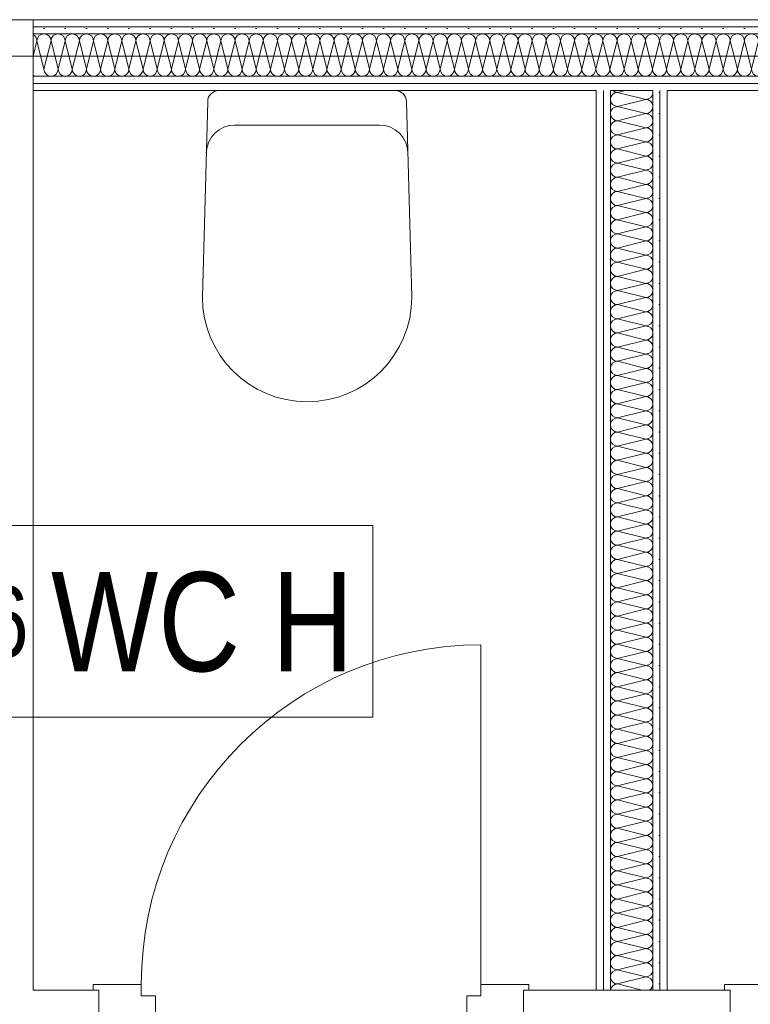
# Model space of a CAD drawing. Header units: metres. Extents: x -79 to 740, y -195 to 69.
# Tile 168 of 200: x 30.93 to 32.22, y 51.79 to 53.53. Entities that reach past the tile are written whole.
import ezdxf

# ---------------------------------------------------------------- set-up
doc = ezdxf.new("R2010")
doc.units = ezdxf.units.M
doc.header["$MEASUREMENT"] = 0
for name, color, linetype in [('10 Wand innen', 7, 'Continuous'), ('50 Sanitäreinrichtung', 7, 'Continuous'), ('70 Entwässerung_Schmutzwasser', 7, 'Continuous'), ('80 Raum 50stel', 7, 'Continuous')]:
    doc.layers.add(name, color=color, linetype=linetype)
doc.styles.add('ERSTELLTER_STIL_2', font='ARIALN.TTF')
pattern_1 = [(0, (0, 0), (0, 0.0375), [0, -0.0375])]

# ---------------------------------------------------------------- blocks, each defined once
blk = doc.blocks.new('*X38')
at = {"layer": '10 Wand innen', "color": 250, "linetype": 'Continuous', "lineweight": 18, "true_color": 0x1f1f1f}
for p, q in [((31.9883, 53.4), (32.0018, 53.4034)), ((31.9883, 53.4), (32.0383, 53.3875)), ((31.9883, 53.375), (32.0383, 53.3875)), ((31.9883, 53.375), (32.0383, 53.3625)), ((31.9883, 53.35), (32.0383, 53.3625)), ((31.9883, 53.35), (32.0383, 53.3375)), ((31.9883, 53.325), (32.0383, 53.3375)), ((31.9883, 53.325), (32.0383, 53.3125)), ((31.9883, 53.3), (32.0383, 53.3125)), ((31.9883, 53.3), (32.0383, 53.2875)), ((31.9883, 53.275), (32.0383, 53.2875)), ((31.9883, 53.275), (32.0383, 53.2625)), ((31.9883, 53.25), (32.0383, 53.2625)), ((31.9883, 53.25), (32.0383, 53.2375)), ((31.9883, 53.225), (32.0383, 53.2375)), ((31.9883, 53.225), (32.0383, 53.2125)), ((31.9883, 53.2), (32.0383, 53.2125)), ((31.9883, 53.2), (32.0383, 53.1875)), ((31.9883, 53.175), (32.0383, 53.1875)), ((31.9883, 53.175), (32.0383, 53.1625)), ((31.9883, 53.15), (32.0383, 53.1625)), ((31.9883, 53.15), (32.0383, 53.1375)), ((31.9883, 53.125), (32.0383, 53.1375)), ((31.9883, 53.125), (32.0383, 53.1125)), ((31.9883, 53.1), (32.0383, 53.1125)), ((31.9883, 53.1), (32.0383, 53.0875)), ((31.9883, 53.075), (32.0383, 53.0875)), ((31.9883, 53.075), (32.0383, 53.0625)), ((31.9883, 53.05), (32.0383, 53.0625)), ((31.9883, 53.05), (32.0383, 53.0375)), ((31.9883, 53.025), (32.0383, 53.0375)), ((31.9883, 53.025), (32.0383, 53.0125)), ((31.9883, 53), (32.0383, 53.0125)), ((31.9883, 53), (32.0383, 52.9875)), ((31.9883, 52.975), (32.0383, 52.9875)), ((31.9883, 52.975), (32.0383, 52.9625)), ((31.9883, 52.95), (32.0383, 52.9625)), ((31.9883, 52.95), (32.0383, 52.9375)), ((31.9883, 52.925), (32.0383, 52.9375)), ((31.9883, 52.925), (32.0383, 52.9125)), ((31.9883, 52.9), (32.0383, 52.9125)), ((31.9883, 52.9), (32.0383, 52.8875)), ((31.9883, 52.875), (32.0383, 52.8875)), ((31.9883, 52.875), (32.0383, 52.8625)), ((31.9883, 52.85), (32.0383, 52.8625)), ((31.9883, 52.85), (32.0383, 52.8375)), ((31.9883, 52.825), (32.0383, 52.8375)), ((31.9883, 52.825), (32.0383, 52.8125)), ((31.9883, 52.8), (32.0383, 52.8125)), ((31.9883, 52.8), (32.0383, 52.7875)), ((31.9883, 52.775), (32.0383, 52.7875)), ((31.9883, 52.775), (32.0383, 52.7625)), ((31.9883, 52.75), (32.0383, 52.7625)), ((31.9883, 52.75), (32.0383, 52.7375)), ((31.9883, 52.725), (32.0383, 52.7375)), ((31.9883, 52.725), (32.0383, 52.7125)), ((31.9883, 52.7), (32.0383, 52.7125)), ((31.9883, 52.7), (32.0383, 52.6875)), ((31.9883, 52.675), (32.0383, 52.6875)), ((31.9883, 52.675), (32.0383, 52.6625)), ((31.9883, 52.65), (32.0383, 52.6625)), ((31.9883, 52.65), (32.0383, 52.6375)), ((31.9883, 52.625), (32.0383, 52.6375)), ((31.9883, 52.625), (32.0383, 52.6125)), ((31.9883, 52.6), (32.0383, 52.6125)), ((31.9883, 52.6), (32.0383, 52.5875)), ((31.9883, 52.575), (32.0383, 52.5875)), ((31.9883, 52.575), (32.0383, 52.5625)), ((31.9883, 52.55), (32.0383, 52.5625)), ((31.9883, 52.55), (32.0383, 52.5375)), ((31.9883, 52.525), (32.0383, 52.5375)), ((31.9883, 52.525), (32.0383, 52.5125)), ((31.9883, 52.5), (32.0383, 52.5125)), ((31.9883, 52.5), (32.0383, 52.4875)), ((31.9883, 52.475), (32.0383, 52.4875)), ((31.9883, 52.475), (32.0383, 52.4625)), ((31.9883, 52.45), (32.0383, 52.4625)), ((31.9883, 52.45), (32.0383, 52.4375)), ((31.9883, 52.425), (32.0383, 52.4375)), ((31.9883, 52.425), (32.0383, 52.4125)), ((31.9883, 52.4), (32.0383, 52.4125)), ((31.9883, 52.4), (32.0383, 52.3875)), ((31.9883, 52.375), (32.0383, 52.3875)), ((31.9883, 52.375), (32.0383, 52.3625)), ((31.9883, 52.35), (32.0383, 52.3625)), ((31.9883, 52.35), (32.0383, 52.3375)), ((31.9883, 52.325), (32.0383, 52.3375)), ((31.9883, 52.325), (32.0383, 52.3125)), ((31.9883, 52.3), (32.0383, 52.3125)), ((31.9883, 52.3), (32.0383, 52.2875)), ((31.9883, 52.275), (32.0383, 52.2875)), ((31.9883, 52.275), (32.0383, 52.2625)), ((31.9883, 52.25), (32.0383, 52.2625)), ((31.9883, 52.25), (32.0383, 52.2375)), ((31.9883, 52.225), (32.0383, 52.2375)), ((31.9883, 52.225), (32.0383, 52.2125)), ((31.9883, 52.2), (32.0383, 52.2125)), ((31.9883, 52.2), (32.0383, 52.1875)), ((31.9883, 52.175), (32.0383, 52.1875)), ((31.9883, 52.175), (32.0383, 52.1625)), ((31.9883, 52.15), (32.0383, 52.1625)), ((31.9883, 52.15), (32.0383, 52.1375)), ((31.9883, 52.125), (32.0383, 52.1375)), ((31.9883, 52.125), (32.0383, 52.1125)), ((31.9883, 52.1), (32.0383, 52.1125)), ((31.9883, 52.1), (32.0383, 52.0875)), ((31.9883, 52.075), (32.0383, 52.0875)), ((31.9883, 52.075), (32.0383, 52.0625)), ((31.9883, 52.05), (32.0383, 52.0625)), ((31.9883, 52.05), (32.0383, 52.0375)), ((31.9883, 52.025), (32.0383, 52.0375)), ((31.9883, 52.025), (32.0383, 52.0125)), ((31.9883, 52), (32.0383, 52.0125)), ((31.9883, 52), (32.0383, 51.9875)), ((31.9883, 51.975), (32.0383, 51.9875)), ((31.9883, 51.975), (32.0383, 51.9625)), ((31.9883, 51.95), (32.0383, 51.9625)), ((31.9883, 51.95), (32.0383, 51.9375)), ((31.9883, 51.925), (32.0383, 51.9375)), ((31.9883, 51.925), (32.0383, 51.9125)), ((31.9883, 51.9), (32.0383, 51.9125)), ((31.9883, 51.9), (32.0383, 51.8875)), ((31.9883, 51.875), (32.0383, 51.8875)), ((31.9883, 51.875), (32.0383, 51.8625)), ((31.9883, 51.85), (32.0383, 51.8625)), ((31.9883, 51.85), (32.0383, 51.8375)), ((31.9883, 51.825), (32.0383, 51.8375)), ((31.9883, 51.825), (32.0321, 51.8141))]:
    blk.add_line(p, q, dxfattribs=at)
for centre, start, end in [((31.9883, 53.3875), 90, 180), ((31.9883, 53.4125), 226.8802, 270), ((32.0383, 53.4), 270, 0), ((32.0383, 53.4), 0, 15.6687), ((31.9883, 53.3875), 180, 270), ((32.0383, 53.375), 0, 90), ((31.9883, 53.3625), 90, 180), ((31.9883, 53.3625), 180, 270), ((32.0383, 53.375), 270, 0), ((32.0383, 53.35), 0, 90), ((31.9883, 53.3375), 90, 180), ((32.0383, 53.35), 270, 0), ((31.9883, 53.3375), 180, 270), ((32.0383, 53.325), 0, 90), ((31.9883, 53.3125), 90, 180), ((31.9883, 53.3125), 180, 270), ((32.0383, 53.325), 270, 0), ((32.0383, 53.3), 0, 90), ((31.9883, 53.2875), 90, 180), ((32.0383, 53.3), 270, 0), ((31.9883, 53.2875), 180, 270), ((32.0383, 53.275), 0, 90), ((31.9883, 53.2625), 90, 180), ((31.9883, 53.2625), 180, 270), ((32.0383, 53.275), 270, 0), ((32.0383, 53.25), 0, 90), ((31.9883, 53.2375), 90, 180), ((32.0383, 53.25), 270, 0), ((31.9883, 53.2375), 180, 270), ((31.9883, 53.2125), 90, 180), ((32.0383, 53.225), 0, 90), ((32.0383, 53.225), 270, 0), ((31.9883, 53.2125), 180, 270), ((32.0383, 53.2), 0, 90), ((31.9883, 53.1875), 90, 180), ((32.0383, 53.2), 270, 0), ((31.9883, 53.1875), 180, 270), ((31.9883, 53.1625), 90, 180), ((32.0383, 53.175), 0, 90), ((32.0383, 53.175), 270, 0), ((31.9883, 53.1625), 180, 270), ((32.0383, 53.15), 0, 90), ((31.9883, 53.1375), 90, 180), ((31.9883, 53.1375), 180, 270), ((32.0383, 53.15), 270, 0), ((32.0383, 53.125), 0, 90), ((31.9883, 53.1125), 90, 180), ((32.0383, 53.125), 270, 0), ((31.9883, 53.1125), 180, 270), ((32.0383, 53.1), 0, 90), ((31.9883, 53.0875), 90, 180), ((31.9883, 53.0875), 180, 270), ((32.0383, 53.1), 270, 0), ((32.0383, 53.075), 0, 90), ((31.9883, 53.0625), 90, 180), ((32.0383, 53.075), 270, 0), ((31.9883, 53.0625), 180, 270), ((31.9883, 53.0375), 90, 180), ((32.0383, 53.05), 0, 90), ((32.0383, 53.05), 270, 0), ((31.9883, 53.0375), 180, 270), ((32.0383, 53.025), 0, 90), ((31.9883, 53.0125), 90, 180), ((32.0383, 53.025), 270, 0), ((31.9883, 53.0125), 180, 270), ((31.9883, 52.9875), 90, 180), ((32.0383, 53), 0, 90), ((32.0383, 53), 270, 0), ((31.9883, 52.9875), 180, 270), ((32.0383, 52.975), 0, 90), ((31.9883, 52.9625), 90, 180), ((31.9883, 52.9625), 180, 270), ((32.0383, 52.975), 270, 0), ((32.0383, 52.95), 0, 90), ((31.9883, 52.9375), 90, 180), ((32.0383, 52.95), 270, 0), ((31.9883, 52.9375), 180, 270), ((32.0383, 52.925), 0, 90), ((31.9883, 52.9125), 90, 180), ((31.9883, 52.9125), 180, 270), ((32.0383, 52.925), 270, 0), ((32.0383, 52.9), 0, 90), ((31.9883, 52.8875), 90, 180), ((32.0383, 52.9), 270, 0), ((31.9883, 52.8875), 180, 270), ((32.0383, 52.875), 0, 90), ((31.9883, 52.8625), 90, 180), ((31.9883, 52.8625), 180, 270), ((32.0383, 52.875), 270, 0), ((32.0383, 52.85), 0, 90), ((31.9883, 52.8375), 90, 180), ((32.0383, 52.85), 270, 0), ((31.9883, 52.8375), 180, 270), ((31.9883, 52.8125), 90, 180), ((32.0383, 52.825), 0, 90), ((32.0383, 52.825), 270, 0), ((31.9883, 52.8125), 180, 270), ((32.0383, 52.8), 0, 90), ((31.9883, 52.7875), 90, 180), ((32.0383, 52.8), 270, 0), ((31.9883, 52.7875), 180, 270), ((31.9883, 52.7625), 90, 180), ((32.0383, 52.775), 0, 90), ((32.0383, 52.775), 270, 0), ((31.9883, 52.7625), 180, 270), ((32.0383, 52.75), 0, 90), ((31.9883, 52.7375), 90, 180), ((31.9883, 52.7375), 180, 270), ((32.0383, 52.75), 270, 0), ((32.0383, 52.725), 0, 90), ((31.9883, 52.7125), 90, 180), ((32.0383, 52.725), 270, 0), ((31.9883, 52.7125), 180, 270), ((32.0383, 52.7), 0, 90), ((31.9883, 52.6875), 90, 180), ((31.9883, 52.6875), 180, 270), ((32.0383, 52.7), 270, 0), ((32.0383, 52.675), 0, 90), ((31.9883, 52.6625), 90, 180), ((32.0383, 52.675), 270, 0), ((31.9883, 52.6625), 180, 270), ((31.9883, 52.6375), 90, 180), ((32.0383, 52.65), 0, 90), ((32.0383, 52.65), 270, 0), ((31.9883, 52.6375), 180, 270), ((32.0383, 52.625), 0, 90), ((31.9883, 52.6125), 90, 180), ((32.0383, 52.625), 270, 0), ((31.9883, 52.6125), 180, 270), ((31.9883, 52.5875), 90, 180), ((32.0383, 52.6), 0, 90), ((32.0383, 52.6), 270, 0), ((31.9883, 52.5875), 180, 270), ((32.0383, 52.575), 0, 90), ((31.9883, 52.5625), 90, 180), ((31.9883, 52.5625), 180, 270), ((32.0383, 52.575), 270, 0), ((32.0383, 52.55), 0, 90), ((31.9883, 52.5375), 90, 180), ((32.0383, 52.55), 270, 0), ((31.9883, 52.5375), 180, 270), ((32.0383, 52.525), 0, 90), ((31.9883, 52.5125), 90, 180), ((31.9883, 52.5125), 180, 270), ((32.0383, 52.525), 270, 0), ((32.0383, 52.5), 0, 90), ((31.9883, 52.4875), 90, 180), ((32.0383, 52.5), 270, 0), ((31.9883, 52.4875), 180, 270), ((32.0383, 52.475), 0, 90), ((31.9883, 52.4625), 90, 180), ((31.9883, 52.4625), 180, 270), ((32.0383, 52.475), 270, 0), ((32.0383, 52.45), 0, 90), ((31.9883, 52.4375), 90, 180), ((32.0383, 52.45), 270, 0), ((31.9883, 52.4375), 180, 270), ((31.9883, 52.4125), 90, 180), ((32.0383, 52.425), 0, 90), ((32.0383, 52.425), 270, 0), ((31.9883, 52.4125), 180, 270), ((32.0383, 52.4), 0, 90), ((31.9883, 52.3875), 90, 180), ((32.0383, 52.4), 270, 0), ((31.9883, 52.3875), 180, 270), ((31.9883, 52.3625), 90, 180), ((32.0383, 52.375), 0, 90), ((32.0383, 52.375), 270, 0), ((31.9883, 52.3625), 180, 270), ((32.0383, 52.35), 0, 90), ((31.9883, 52.3375), 90, 180), ((31.9883, 52.3375), 180, 270), ((32.0383, 52.35), 270, 0), ((32.0383, 52.325), 0, 90), ((31.9883, 52.3125), 90, 180), ((32.0383, 52.325), 270, 0), ((31.9883, 52.3125), 180, 270), ((32.0383, 52.3), 0, 90), ((31.9883, 52.2875), 90, 180), ((31.9883, 52.2875), 180, 270), ((32.0383, 52.3), 270, 0), ((32.0383, 52.275), 0, 90), ((31.9883, 52.2625), 90, 180), ((32.0383, 52.275), 270, 0), ((31.9883, 52.2625), 180, 270), ((31.9883, 52.2375), 90, 180), ((32.0383, 52.25), 0, 90), ((32.0383, 52.25), 270, 0), ((31.9883, 52.2375), 180, 270), ((32.0383, 52.225), 0, 90), ((31.9883, 52.2125), 90, 180), ((32.0383, 52.225), 270, 0), ((31.9883, 52.2125), 180, 270), ((31.9883, 52.1875), 90, 180), ((32.0383, 52.2), 0, 90), ((32.0383, 52.2), 270, 0), ((31.9883, 52.1875), 180, 270), ((32.0383, 52.175), 0, 90), ((31.9883, 52.1625), 90, 180), ((31.9883, 52.1625), 180, 270), ((32.0383, 52.175), 270, 0), ((32.0383, 52.15), 0, 90), ((31.9883, 52.1375), 90, 180), ((32.0383, 52.15), 270, 0), ((31.9883, 52.1375), 180, 270), ((32.0383, 52.125), 0, 90), ((31.9883, 52.1125), 90, 180), ((31.9883, 52.1125), 180, 270), ((32.0383, 52.125), 270, 0), ((32.0383, 52.1), 0, 90), ((31.9883, 52.0875), 90, 180), ((32.0383, 52.1), 270, 0), ((31.9883, 52.0875), 180, 270), ((32.0383, 52.075), 0, 90), ((31.9883, 52.0625), 90, 180), ((31.9883, 52.0625), 180, 270), ((32.0383, 52.075), 270, 0), ((32.0383, 52.05), 0, 90), ((31.9883, 52.0375), 90, 180), ((32.0383, 52.05), 270, 0), ((31.9883, 52.0375), 180, 270), ((31.9883, 52.0125), 90, 180), ((32.0383, 52.025), 0, 90), ((32.0383, 52.025), 270, 0), ((31.9883, 52.0125), 180, 270), ((32.0383, 52), 0, 90), ((31.9883, 51.9875), 90, 180), ((32.0383, 52), 270, 0), ((31.9883, 51.9875), 180, 270), ((31.9883, 51.9625), 90, 180), ((32.0383, 51.975), 0, 90), ((32.0383, 51.975), 270, 0), ((31.9883, 51.9625), 180, 270), ((32.0383, 51.95), 0, 90), ((31.9883, 51.9375), 90, 180), ((31.9883, 51.9375), 180, 270), ((32.0383, 51.95), 270, 0), ((32.0383, 51.925), 0, 90), ((31.9883, 51.9125), 90, 180), ((32.0383, 51.925), 270, 0), ((31.9883, 51.9125), 180, 270), ((32.0383, 51.9), 0, 90), ((31.9883, 51.8875), 90, 180), ((31.9883, 51.8875), 180, 270), ((32.0383, 51.9), 270, 0), ((32.0383, 51.875), 0, 90), ((31.9883, 51.8625), 90, 180), ((32.0383, 51.875), 270, 0), ((31.9883, 51.8625), 180, 270), ((31.9883, 51.8375), 90, 180), ((32.0383, 51.85), 0, 90), ((32.0383, 51.85), 270, 0), ((31.9883, 51.8375), 180, 270), ((32.0383, 51.825), 0, 90), ((31.9883, 51.8125), 90, 172.8149), ((32.0383, 51.825), 298.964, 0)]:
    blk.add_arc(centre, 0.0125, start, end, dxfattribs=at)
blk = doc.blocks.new('Blockrahmentür 1-Fl 27_24')
at = {"layer": '10 Wand innen', "color": 7, "linetype": 'Continuous', "lineweight": 13}
for p, q in [((0.3, 0.01), (0.3, 0.61)), ((-0.3, 0.01), (-0.385, 0.01)), ((-0.385, 0.01), (-0.385, 0)), ((-0.385, 0), (-0.375, 0)), ((-0.375, 0), (-0.375, -0.06)), ((-0.3, -0.01), (-0.3, 0.01)), ((0.3, -0.01), (0.3, 0.01)), ((0.3, 0.01), (0.385, 0.01)), ((0.385, 0), (0.375, 0)), ((0.375, 0), (0.375, -0.06)), ((0.385, 0.01), (0.385, 0)), ((-0.275, -0.01), (-0.3, -0.01)), ((-0.275, -0.06), (-0.275, -0.01)), ((0.275, -0.06), (0.275, -0.01)), ((0.275, -0.01), (0.3, -0.01)), ((-0.375, -0.06), (-0.275, -0.06)), ((0.375, -0.06), (0.275, -0.06))]:
    blk.add_line(p, q, dxfattribs=at)
at = {"layer": '10 Wand innen', "color": 7, "linetype": 'Continuous', "lineweight": 9}
for p, q in [((-0.375, 0), (-0.375, -0.05)), ((-0.375, 0), (-0.375, -0.05)), ((0.375, 0), (0.375, -0.05)), ((0.375, 0), (0.375, -0.05))]:
    blk.add_line(p, q, dxfattribs=at)
blk.add_arc((0.3, 0.01), 0.6, 90, 180, dxfattribs=at)
blk = doc.blocks.new('*X170')
at = {"layer": '10 Wand innen', "color": 250, "linetype": 'Continuous', "lineweight": 18, "true_color": 0x1f1f1f}
for p, q in [((30.9558, 53.4642), (30.9625, 53.4909)), ((30.975, 53.4409), (30.9625, 53.4909)), ((30.975, 53.4409), (30.9875, 53.4909)), ((31, 53.4409), (30.9875, 53.4909)), ((31, 53.4409), (31.0125, 53.4909)), ((31.025, 53.4409), (31.0125, 53.4909)), ((31.025, 53.4409), (31.0375, 53.4909)), ((31.05, 53.4409), (31.0375, 53.4909)), ((31.05, 53.4409), (31.0625, 53.4909)), ((31.075, 53.4409), (31.0625, 53.4909)), ((31.075, 53.4409), (31.0875, 53.4909)), ((31.1, 53.4409), (31.0875, 53.4909)), ((31.1, 53.4409), (31.1125, 53.4909)), ((31.125, 53.4409), (31.1125, 53.4909)), ((31.125, 53.4409), (31.1375, 53.4909)), ((31.15, 53.4409), (31.1375, 53.4909)), ((31.15, 53.4409), (31.1625, 53.4909)), ((31.175, 53.4409), (31.1625, 53.4909)), ((31.175, 53.4409), (31.1875, 53.4909)), ((31.2, 53.4409), (31.1875, 53.4909)), ((31.2, 53.4409), (31.2125, 53.4909)), ((31.225, 53.4409), (31.2125, 53.4909)), ((31.225, 53.4409), (31.2375, 53.4909)), ((31.25, 53.4409), (31.2375, 53.4909)), ((31.25, 53.4409), (31.2625, 53.4909)), ((31.275, 53.4409), (31.2625, 53.4909)), ((31.275, 53.4409), (31.2875, 53.4909)), ((31.3, 53.4409), (31.2875, 53.4909)), ((31.3, 53.4409), (31.3125, 53.4909)), ((31.325, 53.4409), (31.3125, 53.4909)), ((31.325, 53.4409), (31.3375, 53.4909)), ((31.35, 53.4409), (31.3375, 53.4909)), ((31.35, 53.4409), (31.3625, 53.4909)), ((31.375, 53.4409), (31.3625, 53.4909)), ((31.375, 53.4409), (31.3875, 53.4909)), ((31.4, 53.4409), (31.3875, 53.4909)), ((31.4, 53.4409), (31.4125, 53.4909)), ((31.425, 53.4409), (31.4125, 53.4909)), ((31.425, 53.4409), (31.4375, 53.4909)), ((31.45, 53.4409), (31.4375, 53.4909)), ((31.45, 53.4409), (31.4625, 53.4909)), ((31.475, 53.4409), (31.4625, 53.4909)), ((31.475, 53.4409), (31.4875, 53.4909)), ((31.5, 53.4409), (31.4875, 53.4909)), ((31.5, 53.4409), (31.5125, 53.4909)), ((31.525, 53.4409), (31.5125, 53.4909)), ((31.525, 53.4409), (31.5375, 53.4909)), ((31.55, 53.4409), (31.5375, 53.4909)), ((31.55, 53.4409), (31.5625, 53.4909)), ((31.575, 53.4409), (31.5625, 53.4909)), ((31.575, 53.4409), (31.5875, 53.4909)), ((31.6, 53.4409), (31.5875, 53.4909)), ((31.6, 53.4409), (31.6125, 53.4909)), ((31.625, 53.4409), (31.6125, 53.4909)), ((31.625, 53.4409), (31.6375, 53.4909)), ((31.65, 53.4409), (31.6375, 53.4909)), ((31.65, 53.4409), (31.6625, 53.4909)), ((31.675, 53.4409), (31.6625, 53.4909)), ((31.675, 53.4409), (31.6875, 53.4909)), ((31.7, 53.4409), (31.6875, 53.4909)), ((31.7, 53.4409), (31.7125, 53.4909)), ((31.725, 53.4409), (31.7125, 53.4909)), ((31.725, 53.4409), (31.7375, 53.4909)), ((31.75, 53.4409), (31.7375, 53.4909)), ((31.75, 53.4409), (31.7625, 53.4909)), ((31.775, 53.4409), (31.7625, 53.4909)), ((31.775, 53.4409), (31.7875, 53.4909)), ((31.8, 53.4409), (31.7875, 53.4909)), ((31.8, 53.4409), (31.8125, 53.4909)), ((31.825, 53.4409), (31.8125, 53.4909)), ((31.825, 53.4409), (31.8375, 53.4909)), ((31.85, 53.4409), (31.8375, 53.4909)), ((31.85, 53.4409), (31.8625, 53.4909)), ((31.875, 53.4409), (31.8625, 53.4909)), ((31.875, 53.4409), (31.8875, 53.4909)), ((31.9, 53.4409), (31.8875, 53.4909)), ((31.9, 53.4409), (31.9125, 53.4909)), ((31.925, 53.4409), (31.9125, 53.4909)), ((31.925, 53.4409), (31.9375, 53.4909)), ((31.95, 53.4409), (31.9375, 53.4909)), ((31.95, 53.4409), (31.9625, 53.4909)), ((31.975, 53.4409), (31.9625, 53.4909)), ((31.975, 53.4409), (31.9875, 53.4909)), ((32, 53.4409), (31.9875, 53.4909)), ((32, 53.4409), (32.0125, 53.4909)), ((32.025, 53.4409), (32.0125, 53.4909)), ((32.025, 53.4409), (32.0375, 53.4909)), ((32.05, 53.4409), (32.0375, 53.4909)), ((32.05, 53.4409), (32.0625, 53.4909)), ((32.075, 53.4409), (32.0625, 53.4909)), ((32.075, 53.4409), (32.0875, 53.4909)), ((32.1, 53.4409), (32.0875, 53.4909)), ((32.1, 53.4409), (32.1125, 53.4909)), ((32.125, 53.4409), (32.1125, 53.4909)), ((32.125, 53.4409), (32.1375, 53.4909)), ((32.15, 53.4409), (32.1375, 53.4909)), ((32.15, 53.4409), (32.1625, 53.4909)), ((32.175, 53.4409), (32.1625, 53.4909)), ((32.175, 53.4409), (32.1875, 53.4909)), ((32.2, 53.4409), (32.1875, 53.4909)), ((32.2, 53.4409), (32.2125, 53.4909)), ((32.225, 53.4409), (32.2125, 53.4909)), ((32.225, 53.4409), (32.2375, 53.4909)), ((32.25, 53.4409), (32.2375, 53.4909)), ((32.25, 53.4409), (32.2625, 53.4909)), ((32.275, 53.4409), (32.2625, 53.4909)), ((32.275, 53.4409), (32.2875, 53.4909)), ((32.3, 53.4409), (32.2875, 53.4909)), ((32.3, 53.4409), (32.3125, 53.4909)), ((32.325, 53.4409), (32.3125, 53.4909)), ((32.325, 53.4409), (32.3375, 53.4909)), ((32.35, 53.4409), (32.3375, 53.4909)), ((32.35, 53.4409), (32.3625, 53.4909)), ((32.375, 53.4409), (32.3625, 53.4909)), ((32.375, 53.4409), (32.3875, 53.4909)), ((32.4, 53.4409), (32.3875, 53.4909)), ((32.4, 53.4409), (32.4125, 53.4909)), ((32.425, 53.4409), (32.4125, 53.4909)), ((32.425, 53.4409), (32.4375, 53.4909)), ((32.45, 53.4409), (32.4375, 53.4909)), ((32.45, 53.4409), (32.4625, 53.4909)), ((32.475, 53.4409), (32.4625, 53.4909)), ((32.475, 53.4409), (32.4875, 53.4909)), ((32.5, 53.4409), (32.4875, 53.4909)), ((32.5, 53.4409), (32.5125, 53.4909)), ((32.525, 53.4409), (32.5125, 53.4909)), ((32.525, 53.4409), (32.5375, 53.4909)), ((32.55, 53.4409), (32.5375, 53.4909)), ((32.55, 53.4409), (32.5625, 53.4909)), ((32.575, 53.4409), (32.5625, 53.4909)), ((32.575, 53.4409), (32.5875, 53.4909)), ((32.6, 53.4409), (32.5875, 53.4909)), ((32.6, 53.4409), (32.6125, 53.4909)), ((32.625, 53.4409), (32.6125, 53.4909)), ((32.625, 53.4409), (32.6375, 53.4909)), ((32.65, 53.4409), (32.6375, 53.4909)), ((32.65, 53.4409), (32.6625, 53.4909)), ((32.675, 53.4409), (32.6625, 53.4909)), ((32.675, 53.4409), (32.6875, 53.4909)), ((32.7, 53.4409), (32.6875, 53.4909)), ((32.7, 53.4409), (32.7125, 53.4909)), ((32.725, 53.4409), (32.7125, 53.4909)), ((32.725, 53.4409), (32.7375, 53.4909)), ((32.75, 53.4409), (32.7375, 53.4909)), ((32.75, 53.4409), (32.7625, 53.4909)), ((32.775, 53.4409), (32.7625, 53.4909)), ((32.775, 53.4409), (32.7875, 53.4909)), ((32.8, 53.4409), (32.7875, 53.4909)), ((32.8, 53.4409), (32.8125, 53.4909)), ((32.825, 53.4409), (32.8125, 53.4909)), ((32.825, 53.4409), (32.8375, 53.4909)), ((32.85, 53.4409), (32.8375, 53.4909)), ((32.85, 53.4409), (32.8625, 53.4909)), ((32.875, 53.4409), (32.8625, 53.4909)), ((32.875, 53.4409), (32.8875, 53.4909)), ((32.9, 53.4409), (32.8875, 53.4909)), ((32.9, 53.4409), (32.9125, 53.4909)), ((32.925, 53.4409), (32.9125, 53.4909)), ((32.925, 53.4409), (32.9375, 53.4909)), ((32.95, 53.4409), (32.9375, 53.4909)), ((32.95, 53.4409), (32.9625, 53.4909)), ((32.975, 53.4409), (32.9625, 53.4909)), ((32.975, 53.4409), (32.9875, 53.4909)), ((33, 53.4409), (32.9875, 53.4909)), ((33, 53.4409), (33.0125, 53.4909)), ((33.025, 53.4409), (33.0125, 53.4909)), ((33.025, 53.4409), (33.0375, 53.4909)), ((33.05, 53.4409), (33.0375, 53.4909)), ((33.05, 53.4409), (33.0625, 53.4909)), ((33.075, 53.4409), (33.0625, 53.4909)), ((33.075, 53.4409), (33.0875, 53.4909)), ((33.0933, 53.4676), (33.0875, 53.4909))]:
    blk.add_line(p, q, dxfattribs=at)
for centre, start, end in [((30.95, 53.4909), 0, 62.2237), ((30.975, 53.4909), 90, 180), ((30.975, 53.4909), 0, 90), ((31, 53.4909), 90, 180), ((31, 53.4909), 0, 90), ((31.025, 53.4909), 90, 180), ((31.025, 53.4909), 0, 90), ((31.05, 53.4909), 90, 180), ((31.05, 53.4909), 0, 90), ((31.075, 53.4909), 90, 180), ((31.075, 53.4909), 0, 90), ((31.1, 53.4909), 90, 180), ((31.1, 53.4909), 0, 90), ((31.125, 53.4909), 90, 180), ((31.125, 53.4909), 0, 90), ((31.15, 53.4909), 90, 180), ((31.15, 53.4909), 0, 90), ((31.175, 53.4909), 90, 180), ((31.175, 53.4909), 0, 90), ((31.2, 53.4909), 90, 180), ((31.2, 53.4909), 0, 90), ((31.225, 53.4909), 90, 180), ((31.225, 53.4909), 0, 90), ((31.25, 53.4909), 90, 180), ((31.25, 53.4909), 0, 90), ((31.275, 53.4909), 90, 180), ((31.275, 53.4909), 0, 90), ((31.3, 53.4909), 90, 180), ((31.3, 53.4909), 0, 90), ((31.325, 53.4909), 90, 180), ((31.325, 53.4909), 0, 90), ((31.35, 53.4909), 90, 180), ((31.35, 53.4909), 0, 90), ((31.375, 53.4909), 90, 180), ((31.375, 53.4909), 0, 90), ((31.4, 53.4909), 90, 180), ((31.4, 53.4909), 0, 90), ((31.425, 53.4909), 90, 180), ((31.425, 53.4909), 0, 90), ((31.45, 53.4909), 90, 180), ((31.45, 53.4909), 0, 90), ((31.475, 53.4909), 90, 180), ((31.475, 53.4909), 0, 90), ((31.5, 53.4909), 90, 180), ((31.5, 53.4909), 0, 90), ((31.525, 53.4909), 90, 180), ((31.525, 53.4909), 0, 90), ((31.55, 53.4909), 90, 180), ((31.55, 53.4909), 0, 90), ((31.575, 53.4909), 90, 180), ((31.575, 53.4909), 0, 90), ((31.6, 53.4909), 90, 180), ((31.6, 53.4909), 0, 90), ((31.625, 53.4909), 90, 180), ((31.625, 53.4909), 0, 90), ((31.65, 53.4909), 90, 180), ((31.65, 53.4909), 0, 90), ((31.675, 53.4909), 90, 180), ((31.675, 53.4909), 0, 90), ((31.7, 53.4909), 90, 180), ((31.7, 53.4909), 0, 90), ((31.725, 53.4909), 90, 180), ((31.725, 53.4909), 0, 90), ((31.75, 53.4909), 90, 180), ((31.75, 53.4909), 0, 90), ((31.775, 53.4909), 90, 180), ((31.775, 53.4909), 0, 90), ((31.8, 53.4909), 90, 180), ((31.8, 53.4909), 0, 90), ((31.825, 53.4909), 90, 180), ((31.825, 53.4909), 0, 90), ((31.85, 53.4909), 90, 180), ((31.85, 53.4909), 0, 90), ((31.875, 53.4909), 90, 180), ((31.875, 53.4909), 0, 90), ((31.9, 53.4909), 90, 180), ((31.9, 53.4909), 0, 90), ((31.925, 53.4909), 90, 180), ((31.925, 53.4909), 0, 90), ((31.95, 53.4909), 90, 180), ((31.95, 53.4909), 0, 90), ((31.975, 53.4909), 90, 180), ((31.975, 53.4909), 0, 90), ((32, 53.4909), 90, 180), ((32, 53.4909), 0, 90), ((32.025, 53.4909), 90, 180), ((32.025, 53.4909), 0, 90), ((32.05, 53.4909), 90, 180), ((32.05, 53.4909), 0, 90), ((32.075, 53.4909), 90, 180), ((32.075, 53.4909), 0, 90), ((32.1, 53.4909), 90, 180), ((32.1, 53.4909), 0, 90), ((32.125, 53.4909), 90, 180), ((32.125, 53.4909), 0, 90), ((32.15, 53.4909), 90, 180), ((32.15, 53.4909), 0, 90), ((32.175, 53.4909), 90, 180), ((32.175, 53.4909), 0, 90), ((32.2, 53.4909), 90, 180), ((32.2, 53.4909), 0, 90), ((32.225, 53.4909), 90, 180), ((32.225, 53.4909), 0, 90), ((32.25, 53.4909), 90, 180), ((32.25, 53.4909), 0, 90), ((32.275, 53.4909), 90, 180), ((32.275, 53.4909), 0, 90), ((32.3, 53.4909), 90, 180), ((32.3, 53.4909), 0, 90), ((32.325, 53.4909), 90, 180), ((32.325, 53.4909), 0, 90), ((32.35, 53.4909), 90, 180), ((32.35, 53.4909), 0, 90), ((32.375, 53.4909), 90, 180), ((32.375, 53.4909), 0, 90), ((32.4, 53.4909), 90, 180), ((32.4, 53.4909), 0, 90), ((32.425, 53.4909), 90, 180), ((32.425, 53.4909), 0, 90), ((32.45, 53.4909), 90, 180), ((32.45, 53.4909), 0, 90), ((32.475, 53.4909), 90, 180), ((32.475, 53.4909), 0, 90), ((32.5, 53.4909), 90, 180), ((32.5, 53.4909), 0, 90), ((32.525, 53.4909), 90, 180), ((32.525, 53.4909), 0, 90), ((32.55, 53.4909), 90, 180), ((32.55, 53.4909), 0, 90), ((32.575, 53.4909), 90, 180), ((32.575, 53.4909), 0, 90), ((32.6, 53.4909), 90, 180), ((32.6, 53.4909), 0, 90), ((32.625, 53.4909), 90, 180), ((32.625, 53.4909), 0, 90), ((32.65, 53.4909), 90, 180), ((32.65, 53.4909), 0, 90), ((32.675, 53.4909), 90, 180), ((32.675, 53.4909), 0, 90), ((32.7, 53.4909), 90, 180), ((32.7, 53.4909), 0, 90), ((32.725, 53.4909), 90, 180), ((32.725, 53.4909), 0, 90), ((32.75, 53.4909), 90, 180), ((32.75, 53.4909), 0, 90), ((32.775, 53.4909), 90, 180), ((32.775, 53.4909), 0, 90), ((32.8, 53.4909), 90, 180), ((32.8, 53.4909), 0, 90), ((32.825, 53.4909), 90, 180), ((32.825, 53.4909), 0, 90), ((32.85, 53.4909), 90, 180), ((32.85, 53.4909), 0, 90), ((32.875, 53.4909), 90, 180), ((32.875, 53.4909), 0, 90), ((32.9, 53.4909), 90, 180), ((32.9, 53.4909), 0, 90), ((32.925, 53.4909), 90, 180), ((32.925, 53.4909), 0, 90), ((32.95, 53.4909), 90, 180), ((32.95, 53.4909), 0, 90), ((32.975, 53.4909), 90, 180), ((32.975, 53.4909), 0, 90), ((33, 53.4909), 90, 180), ((33, 53.4909), 0, 90), ((33.025, 53.4909), 90, 180), ((33.025, 53.4909), 0, 90), ((33.05, 53.4909), 90, 180), ((33.05, 53.4909), 0, 90), ((33.075, 53.4909), 90, 180), ((33.075, 53.4909), 0, 90), ((33.1, 53.4909), 122.2747, 180), ((30.9875, 53.4409), 180, 270), ((30.9875, 53.4409), 270, 0), ((31.0125, 53.4409), 180, 270), ((31.0125, 53.4409), 270, 0), ((31.0375, 53.4409), 180, 270), ((31.0375, 53.4409), 270, 0), ((31.0625, 53.4409), 180, 270), ((31.0625, 53.4409), 270, 0), ((31.0875, 53.4409), 180, 270), ((31.0875, 53.4409), 270, 0), ((31.1125, 53.4409), 180, 270), ((31.1125, 53.4409), 270, 0), ((31.1375, 53.4409), 180, 270), ((31.1375, 53.4409), 270, 0), ((31.1625, 53.4409), 180, 270), ((31.1625, 53.4409), 270, 0), ((31.1875, 53.4409), 180, 270), ((31.1875, 53.4409), 270, 0), ((31.2125, 53.4409), 180, 270), ((31.2125, 53.4409), 270, 0), ((31.2375, 53.4409), 180, 270), ((31.2375, 53.4409), 270, 0), ((31.2625, 53.4409), 180, 270), ((31.2625, 53.4409), 270, 0), ((31.2875, 53.4409), 180, 270), ((31.2875, 53.4409), 270, 0), ((31.3125, 53.4409), 180, 270), ((31.3125, 53.4409), 270, 0), ((31.3375, 53.4409), 180, 270), ((31.3375, 53.4409), 270, 0), ((31.3625, 53.4409), 180, 270), ((31.3625, 53.4409), 270, 0), ((31.3875, 53.4409), 180, 270), ((31.3875, 53.4409), 270, 0), ((31.4125, 53.4409), 180, 270), ((31.4125, 53.4409), 270, 0), ((31.4375, 53.4409), 180, 270), ((31.4375, 53.4409), 270, 0), ((31.4625, 53.4409), 180, 270), ((31.4625, 53.4409), 270, 0), ((31.4875, 53.4409), 180, 270), ((31.4875, 53.4409), 270, 0), ((31.5125, 53.4409), 180, 270), ((31.5125, 53.4409), 270, 0), ((31.5375, 53.4409), 180, 270), ((31.5375, 53.4409), 270, 0), ((31.5625, 53.4409), 180, 270), ((31.5625, 53.4409), 270, 0), ((31.5875, 53.4409), 180, 270), ((31.5875, 53.4409), 270, 0), ((31.6125, 53.4409), 180, 270), ((31.6125, 53.4409), 270, 0), ((31.6375, 53.4409), 180, 270), ((31.6375, 53.4409), 270, 0), ((31.6625, 53.4409), 180, 270), ((31.6625, 53.4409), 270, 0), ((31.6875, 53.4409), 180, 270), ((31.6875, 53.4409), 270, 0), ((31.7125, 53.4409), 180, 270), ((31.7125, 53.4409), 270, 0), ((31.7375, 53.4409), 180, 270), ((31.7375, 53.4409), 270, 0), ((31.7625, 53.4409), 180, 270), ((31.7625, 53.4409), 270, 0), ((31.7875, 53.4409), 180, 270), ((31.7875, 53.4409), 270, 0), ((31.8125, 53.4409), 180, 270), ((31.8125, 53.4409), 270, 0), ((31.8375, 53.4409), 180, 270), ((31.8375, 53.4409), 270, 0), ((31.8625, 53.4409), 180, 270), ((31.8625, 53.4409), 270, 0), ((31.8875, 53.4409), 180, 270), ((31.8875, 53.4409), 270, 0), ((31.9125, 53.4409), 180, 270), ((31.9125, 53.4409), 270, 0), ((31.9375, 53.4409), 180, 270), ((31.9375, 53.4409), 270, 0), ((31.9625, 53.4409), 180, 270), ((31.9625, 53.4409), 270, 0), ((31.9875, 53.4409), 180, 270), ((31.9875, 53.4409), 270, 0), ((32.0125, 53.4409), 180, 270), ((32.0125, 53.4409), 270, 0), ((32.0375, 53.4409), 180, 270), ((32.0375, 53.4409), 270, 0), ((32.0625, 53.4409), 180, 270), ((32.0625, 53.4409), 270, 0), ((32.0875, 53.4409), 180, 270), ((32.0875, 53.4409), 270, 0), ((32.1125, 53.4409), 180, 270), ((32.1125, 53.4409), 270, 0), ((32.1375, 53.4409), 180, 270), ((32.1375, 53.4409), 270, 0), ((32.1625, 53.4409), 180, 270), ((32.1625, 53.4409), 270, 0), ((32.1875, 53.4409), 180, 270), ((32.1875, 53.4409), 270, 0), ((32.2125, 53.4409), 180, 270), ((32.2125, 53.4409), 270, 0), ((32.2375, 53.4409), 180, 270), ((32.2375, 53.4409), 270, 0), ((32.2625, 53.4409), 180, 270), ((32.2625, 53.4409), 270, 0), ((32.2875, 53.4409), 180, 270), ((32.2875, 53.4409), 270, 0), ((32.3125, 53.4409), 180, 270), ((32.3125, 53.4409), 270, 0), ((32.3375, 53.4409), 180, 270), ((32.3375, 53.4409), 270, 0), ((32.3625, 53.4409), 180, 270), ((32.3625, 53.4409), 270, 0), ((32.3875, 53.4409), 180, 270), ((32.3875, 53.4409), 270, 0), ((32.4125, 53.4409), 180, 270), ((32.4125, 53.4409), 270, 0), ((32.4375, 53.4409), 180, 270), ((32.4375, 53.4409), 270, 0), ((32.4625, 53.4409), 180, 270), ((32.4625, 53.4409), 270, 0), ((32.4875, 53.4409), 180, 270), ((32.4875, 53.4409), 270, 0), ((32.5125, 53.4409), 180, 270), ((32.5125, 53.4409), 270, 0), ((32.5375, 53.4409), 180, 270), ((32.5375, 53.4409), 270, 0), ((32.5625, 53.4409), 180, 270), ((32.5625, 53.4409), 270, 0), ((32.5875, 53.4409), 180, 270), ((32.5875, 53.4409), 270, 0), ((32.6125, 53.4409), 180, 270), ((32.6125, 53.4409), 270, 0), ((32.6375, 53.4409), 180, 270), ((32.6375, 53.4409), 270, 0), ((32.6625, 53.4409), 180, 270), ((32.6625, 53.4409), 270, 0), ((32.6875, 53.4409), 180, 270), ((32.6875, 53.4409), 270, 0), ((32.7125, 53.4409), 180, 270), ((32.7125, 53.4409), 270, 0), ((32.7375, 53.4409), 180, 270), ((32.7375, 53.4409), 270, 0), ((32.7625, 53.4409), 180, 270), ((32.7625, 53.4409), 270, 0), ((32.7875, 53.4409), 180, 270), ((32.7875, 53.4409), 270, 0), ((32.8125, 53.4409), 180, 270), ((32.8125, 53.4409), 270, 0), ((32.8375, 53.4409), 180, 270), ((32.8375, 53.4409), 270, 0), ((32.8625, 53.4409), 180, 270), ((32.8625, 53.4409), 270, 0), ((32.8875, 53.4409), 180, 270), ((32.8875, 53.4409), 270, 0), ((32.9125, 53.4409), 180, 270), ((32.9125, 53.4409), 270, 0), ((32.9375, 53.4409), 180, 270), ((32.9375, 53.4409), 270, 0), ((32.9625, 53.4409), 180, 270), ((32.9625, 53.4409), 270, 0), ((32.9875, 53.4409), 180, 270), ((32.9875, 53.4409), 270, 0), ((33.0125, 53.4409), 180, 270), ((33.0125, 53.4409), 270, 0), ((33.0375, 53.4409), 180, 270), ((33.0375, 53.4409), 270, 0), ((33.0625, 53.4409), 180, 270), ((33.0625, 53.4409), 270, 0), ((33.0875, 53.4409), 180, 270), ((30.9625, 53.4409), 237.7253, 270), ((33.0875, 53.4409), 270, 297.7763)]:
    blk.add_arc(centre, 0.0125, start, end, dxfattribs=at)
blk = doc.blocks.new('Wand WC 27')
at = {"layer": '50 Sanitäreinrichtung', "color": 7, "linetype": 'Continuous', "lineweight": 9}
blk.add_line((-0.1281, -0.0612), (0.1281, -0.0612), dxfattribs=at)
at = {"layer": '50 Sanitäreinrichtung', "color": 7, "linetype": 'Continuous', "lineweight": 9, "flags": 128}
blk.add_lwpolyline([(0.185, -0.365), (0.1757, -0.0196, 0.406228), (0.1559, 0), (-0.1559, 0, 0.406228), (-0.1757, -0.0196), (-0.185, -0.365, 1)], format="xyb", close=True, dxfattribs=at)
at = {"layer": '50 Sanitäreinrichtung', "color": 7, "linetype": 'Continuous', "lineweight": 9}
for centre, start, end in [((-0.1281, -0.1112), 89.9987, 178.4527), ((0.1281, -0.1112), 1.5473, 90.0013)]:
    blk.add_arc(centre, 0.05, start, end, dxfattribs=at)

msp = doc.modelspace()

# ---------------------------------------------------------------- hatches: boundary and pattern name
at = {"layer": '10 Wand innen', "linetype": 'Continuous', "lineweight": 18, "true_color": 0x1f1f1f}
h = msp.add_hatch(dxfattribs=at)
h.set_pattern_fill('Gipskarton_0001', color=250, style=0, pattern_type=2)
h.set_pattern_definition(pattern_1)
h.paths.add_polyline_path([(33.0933, 53.5284), (30.9558, 53.5284), (30.9558, 53.5159), (33.0933, 53.5159)])
h = msp.add_hatch(dxfattribs=at)
h.set_pattern_fill('Gipskarton_0001', color=250, style=0, pattern_type=2)
h.set_pattern_definition(pattern_1)
h.paths.add_polyline_path([(33.0933, 53.5159), (30.9558, 53.5159), (30.9558, 53.5034), (33.0933, 53.5034)])
h = msp.add_hatch(dxfattribs=at)
h.set_pattern_fill('Gipskarton_0001', color=250, style=0, pattern_type=2)
h.set_pattern_definition(pattern_1)
h.paths.add_polyline_path([(33.0933, 53.4284), (30.9558, 53.4284), (30.9558, 53.4159), (33.0933, 53.4159)])
h = msp.add_hatch(dxfattribs=at)
h.set_pattern_fill('Gipskarton_0001', color=250, style=0, pattern_type=2)
h.set_pattern_definition(pattern_1)
h.paths.add_polyline_path([(33.0933, 53.4159), (30.9558, 53.4159), (30.9558, 53.4034), (33.0933, 53.4034)])
h = msp.add_hatch(dxfattribs=at)
h.set_pattern_fill('Gipskarton_0001', color=250, style=0, pattern_type=2)
h.set_pattern_definition(pattern_1)
h.paths.add_polyline_path([(31.9508, 53.4034), (31.9508, 51.8141), (31.9633, 51.8141), (31.9633, 53.4034)])
h = msp.add_hatch(dxfattribs=at)
h.set_pattern_fill('Gipskarton_0001', color=250, style=0, pattern_type=2)
h.set_pattern_definition(pattern_1)
h.paths.add_polyline_path([(31.9633, 53.4034), (31.9633, 51.8141), (31.9758, 51.8141), (31.9758, 53.4034)])
h = msp.add_hatch(dxfattribs=at)
h.set_pattern_fill('Gipskarton_0001', color=250, style=0, pattern_type=2)
h.set_pattern_definition(pattern_1)
h.paths.add_polyline_path([(32.0633, 51.8141), (32.0633, 53.4034), (32.0508, 53.4034), (32.0508, 51.8141)])
h = msp.add_hatch(dxfattribs=at)
h.set_pattern_fill('Gipskarton_0001', color=250, style=0, pattern_type=2)
h.set_pattern_definition(pattern_1)
h.paths.add_polyline_path([(32.0758, 51.8141), (32.0758, 53.4034), (32.0633, 53.4034), (32.0633, 51.8141)])

# ---------------------------------------------------------------- linework, layer by layer
at = {"layer": '10 Wand innen', "color": 7, "linetype": 'Continuous', "lineweight": 13}
for p, q in [((30.9558, 53.5284), (30.9058, 53.5284)), ((33.0933, 53.5159), (30.9558, 53.5159)), ((33.0933, 53.5034), (30.9558, 53.5034)), ((30.9558, 53.4284), (33.0933, 53.4284)), ((30.9558, 53.4159), (33.0933, 53.4159)), ((31.9633, 53.4034), (31.9633, 51.8141)), ((31.9758, 53.4034), (31.9758, 51.8141)), ((32.0508, 51.8141), (32.0508, 53.4034)), ((32.0633, 51.8141), (32.0633, 53.4034)), ((31.9508, 51.8141), (31.9633, 51.8141)), ((31.9633, 51.8141), (31.9758, 51.8141)), ((31.9758, 51.8141), (32.0508, 51.8141)), ((32.0508, 51.8141), (32.0633, 51.8141)), ((32.0633, 51.8141), (32.0758, 51.8141))]:
    msp.add_line(p, q, dxfattribs=at)
at = {"layer": '10 Wand innen', "color": 7, "linetype": 'Continuous', "lineweight": 9}
for p, q in [((30.9558, 53.5159), (30.9558, 53.5284)), ((30.9558, 53.5159), (30.9558, 53.5284)), ((30.9558, 53.5034), (30.9558, 53.5159)), ((30.9558, 53.5034), (30.9558, 53.5159)), ((30.9558, 53.4284), (30.9558, 53.5034)), ((30.9558, 53.4284), (30.9558, 53.5034)), ((30.9558, 53.4159), (30.9558, 53.4284)), ((30.9558, 53.4159), (30.9558, 53.4284)), ((30.9558, 53.4034), (30.9558, 53.4159)), ((30.9558, 53.4034), (30.9558, 53.4159)), ((31.0719, 51.8141), (31.0719, 51.7641)), ((31.8219, 51.8141), (31.8219, 51.7641)), ((32.1875, 51.8141), (32.1875, 51.7641))]:
    msp.add_line(p, q, dxfattribs=at)
at = {"layer": '10 Wand innen', "color": 7, "linetype": 'Continuous', "lineweight": 13, "flags": 128}
for points in [[(34.1433, 53.5284), (29.8833, 53.5284)], [(30.9558, 53.4034), (31.9508, 53.4034)], [(31.9508, 53.4034), (31.9508, 51.8141)], [(32.0508, 53.4034), (31.9758, 53.4034)], [(31.9758, 53.4034), (32.0508, 53.4034)], [(32.0758, 51.8141), (32.0758, 53.4034)], [(32.0758, 53.4034), (33.0933, 53.4034)]]:
    msp.add_lwpolyline(points, dxfattribs=at)
at = {"layer": '10 Wand innen', "color": 7, "linetype": 'Continuous', "lineweight": 9, "flags": 128}
for points in [[(30.9558, 51.8141), (30.9558, 53.4034)], [(31.0719, 51.8141), (30.9558, 51.8141)], [(32.1875, 51.8141), (31.8219, 51.8141)]]:
    msp.add_lwpolyline(points, dxfattribs=at)
at = {"layer": '70 Entwässerung_Schmutzwasser', "color": 7, "linetype": 'Continuous', "lineweight": 9}
msp.add_line((29.9333, 53.4642), (33.6274, 53.4642), dxfattribs=at)
at = {"layer": '80 Raum 50stel', "color": 8, "linetype": 'Continuous', "lineweight": 18, "flags": 128}
msp.add_lwpolyline([(30.6441, 52.2964), (31.556, 52.2964), (31.556, 52.6347), (30.6441, 52.6347), (30.6441, 52.2964)], close=True, dxfattribs=at)

# ---------------------------------------------------------------- block references
at = {"layer": '10 Wand innen', "color": 7, "lineweight": 9}
for name in ['*X170', '*X38']:
    msp.add_blockref(name, (0, 0), dxfattribs=at)
at = {"layer": '10 Wand innen', "color": 7, "linetype": 'Continuous', "lineweight": 13}
msp.add_blockref('Blockrahmentür 1-Fl 27_24', (31.4469, 51.8141), dxfattribs=at)
at = {"layer": '10 Wand innen', "color": 7, "linetype": 'Continuous', "lineweight": 13, "xscale": -1}
msp.add_blockref('Blockrahmentür 1-Fl 27_24', (32.5625, 51.8141), dxfattribs=at)
at = {"layer": '50 Sanitäreinrichtung', "color": 7, "linetype": 'Continuous', "lineweight": 13}
msp.add_blockref('Wand WC 27', (31.4399, 53.4034), dxfattribs=at)

# ---------------------------------------------------------------- texts
at = {"layer": '80 Raum 50stel', "color": 7, "linetype": 'Continuous', "lineweight": 9, "insert": (30.6691, 52.375), "char_height": 0.125, "attachment_point": 7, "style": 'ERSTELLTER_STIL_2'}
msp.add_mtext('\\A1;{\\pql;\\fArial Narrow|b0|i0|c0|p0;\\W1.000000;0.0\\fArial Narrow|b0|i0|c0|p0;\\W1.000000;6\\fArial Narrow|b0|i0|c0|p0;\\W1.000000; \\fArial Narrow|b0|i0|c0|p0;\\H1.400000x;\\W1.000000;WC H}', dxfattribs=at)

doc.saveas('drawing.dxf')
